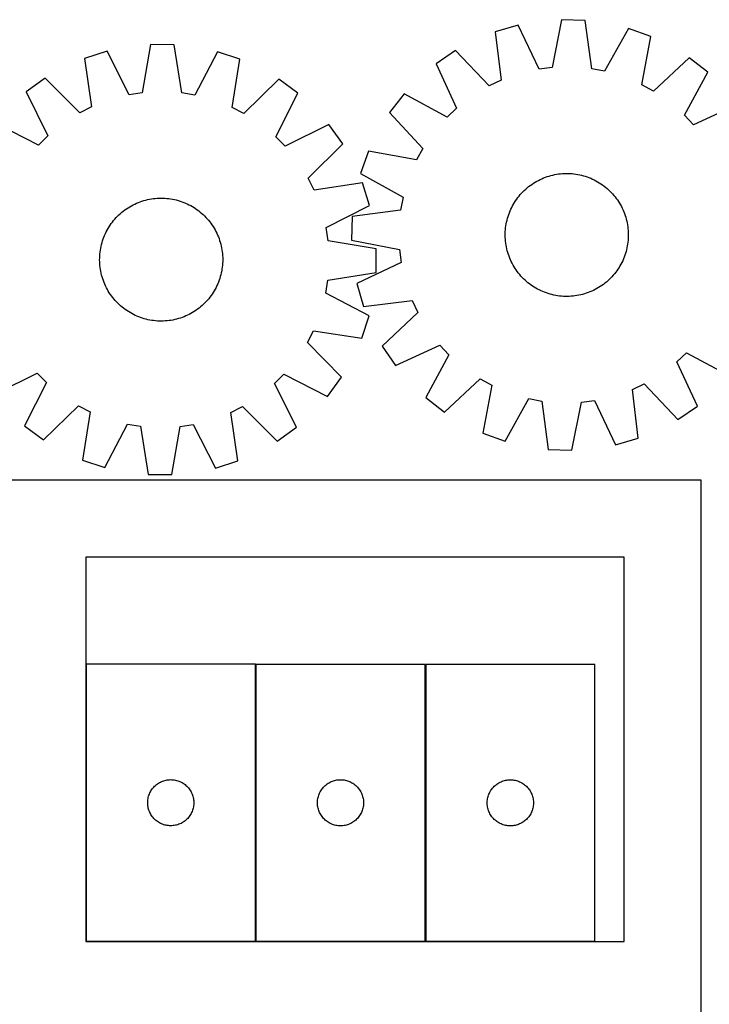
# Model space of a CAD drawing. Header units: millimetres. Extents: x 7 to 1493, y 7 to 2993.
# Tile 13 of 14: x 587 to 1035, y 2352 to 2992. Entities that reach past the tile are written whole.
import ezdxf

# ---------------------------------------------------------------- set-up
doc = ezdxf.new("R2010")
doc.units = ezdxf.units.MM
doc.layers.add('CUT', color=7, linetype='CONTINUOUS', true_color=0x000000)

msp = doc.modelspace()

# ---------------------------------------------------------------- linework, layer by layer
at = {"layer": 'CUT'}
for p, q in [((938.944504, 2992.29185), (932.833573, 2961.12085)), ((954.323165, 2991.815062), (938.944504, 2992.29185)), ((958.491413, 2960.325374), (954.323165, 2991.815062)), ((910.632208, 2988.703019), (895.858897, 2984.404203)), ((895.858897, 2984.404203), (899.679425, 2952.870439)), ((924.327296, 2960.042605), (910.632208, 2988.703019)), ((982.358769, 2986.479263), (966.914559, 2958.722262)), ((996.837409, 2981.273543), (982.358769, 2986.479263)), ((991.070799, 2950.037011), (996.837409, 2981.273543)), ((643.453945, 2971.792286), (628.797654, 2967.110013)), ((657.891129, 2943.498427), (643.453945, 2971.792286)), ((671.663123, 2976.117575), (666.366425, 2944.797937)), ((687.048986, 2976.041639), (671.663123, 2976.117575)), ((692.03628, 2944.671245), (687.048986, 2976.041639)), ((715.214096, 2971.438119), (700.498337, 2943.288142)), ((729.823455, 2966.611406), (715.214096, 2971.438119)), ((870.041313, 2972.242041), (857.319466, 2963.58842)), ((891.92267, 2949.216382), (870.041313, 2972.242041)), ((628.797654, 2967.110013), (633.438496, 2935.686497)), ((724.872669, 2935.235229), (729.823455, 2966.611406)), ((1021.852, 2967.535419), (998.586299, 2945.909465)), ((1034.01335, 2958.110339), (1021.852, 2967.535419)), ((857.319466, 2963.58842), (870.697473, 2934.778636)), ((932.833573, 2961.12085), (924.327296, 2960.042605)), ((966.914559, 2958.722262), (958.491413, 2960.325374)), ((1018.876358, 2930.184612), (1034.01335, 2958.110339)), ((603.30572, 2954.279303), (590.813661, 2945.297153)), ((625.779581, 2931.831579), (603.30572, 2954.279303)), ((755.1875, 2953.5297), (732.493161, 2931.304901)), ((767.590291, 2944.424683), (755.1875, 2953.5297)), ((899.679425, 2952.870439), (891.92267, 2949.216382)), ((590.813661, 2945.297153), (604.937765, 2916.845713)), ((998.586299, 2945.909465), (991.070799, 2950.037011)), ((666.366425, 2944.797937), (657.891129, 2943.498427)), ((700.498337, 2943.288142), (692.03628, 2944.671245)), ((753.186042, 2916.114043), (767.590291, 2944.424683)), ((836.523799, 2944.043444), (827.098719, 2931.882095)), ((864.449527, 2928.906453), (836.523799, 2944.043444)), ((633.438496, 2935.686497), (625.779581, 2931.831579)), ((732.493161, 2931.304901), (724.872669, 2935.235229)), ((870.697473, 2934.778636), (864.449527, 2928.906453)), ((1053.558326, 2937.314673), (1024.748541, 2923.936665)), ((827.098719, 2931.882095), (848.724673, 2908.616394)), ((1024.748541, 2923.936665), (1018.876358, 2930.184612)), ((598.844939, 2910.812733), (570.534298, 2925.216982)), ((787.670462, 2924.14532), (759.219022, 2910.021217)), ((796.652612, 2911.653262), (787.670462, 2924.14532)), ((604.937765, 2916.845713), (598.844939, 2910.812733)), ((759.219022, 2910.021217), (753.186042, 2916.114043)), ((774.204888, 2889.1794), (796.652612, 2911.653262)), ((813.360595, 2906.867504), (808.154875, 2892.388864)), ((844.597128, 2901.100894), (813.360595, 2906.867504)), ((848.724673, 2908.616394), (844.597128, 2901.100894)), ((778.059806, 2881.520485), (774.204888, 2889.1794)), ((808.154875, 2892.388864), (835.911877, 2876.944654)), ((922.742424, 2887.223694), (923.848047, 2887.820859)), ((923.848047, 2887.820859), (924.971881, 2888.383)), ((924.971881, 2888.383), (926.112818, 2888.909564)), ((926.112818, 2888.909564), (927.269732, 2889.400031)), ((927.269732, 2889.400031), (928.441481, 2889.853916)), ((928.441481, 2889.853916), (929.626908, 2890.270771)), ((929.626908, 2890.270771), (930.824845, 2890.650185)), ((930.824845, 2890.650185), (932.034107, 2890.991785)), ((932.034107, 2890.991785), (933.253504, 2891.295231)), ((933.253504, 2891.295231), (934.481829, 2891.560226)), ((934.481829, 2891.560226), (935.717873, 2891.786508)), ((935.717873, 2891.786508), (936.960414, 2891.973852)), ((936.960414, 2891.973852), (938.208227, 2892.122076)), ((938.208227, 2892.122076), (939.46008, 2892.231031)), ((939.46008, 2892.231031), (940.714737, 2892.300611)), ((940.714737, 2892.300611), (941.970961, 2892.330747)), ((941.970961, 2892.330747), (943.227512, 2892.321408)), ((943.227512, 2892.321408), (944.483149, 2892.272606)), ((944.483149, 2892.272606), (945.736634, 2892.184387)), ((945.736634, 2892.184387), (946.98673, 2892.056838)), ((946.98673, 2892.056838), (948.232202, 2891.890086)), ((948.232202, 2891.890086), (949.471821, 2891.684295)), ((949.471821, 2891.684295), (950.704365, 2891.439669)), ((950.704365, 2891.439669), (951.928617, 2891.156447)), ((951.928617, 2891.156447), (953.143369, 2890.834911)), ((953.143369, 2890.834911), (954.347421, 2890.475377)), ((954.347421, 2890.475377), (955.539586, 2890.078201)), ((955.539586, 2890.078201), (956.718687, 2889.643774)), ((956.718687, 2889.643774), (957.883561, 2889.172524)), ((957.883561, 2889.172524), (959.033058, 2888.664918)), ((959.033058, 2888.664918), (960.166043, 2888.121455)), ((960.166043, 2888.121455), (961.281398, 2887.542673)), ((961.281398, 2887.542673), (962.378023, 2886.929142)), ((809.483322, 2886.161327), (778.059806, 2881.520485)), ((814.165595, 2871.505037), (809.483322, 2886.161327)), ((913.784624, 2880.381324), (914.679743, 2881.263237)), ((914.679743, 2881.263237), (915.602121, 2882.116597)), ((915.602121, 2882.116597), (916.550849, 2882.940565)), ((916.550849, 2882.940565), (917.52499, 2883.734325)), ((917.52499, 2883.734325), (918.523583, 2884.497096)), ((918.523583, 2884.497096), (919.545643, 2885.228123)), ((919.545643, 2885.228123), (920.590161, 2885.926686)), ((920.590161, 2885.926686), (921.656105, 2886.592095)), ((921.656105, 2886.592095), (922.742424, 2887.223694)), ((962.378023, 2886.929142), (963.454836, 2886.281468)), ((963.454836, 2886.281468), (964.510773, 2885.60029)), ((964.510773, 2885.60029), (965.544793, 2884.88628)), ((965.544793, 2884.88628), (966.555875, 2884.140144)), ((966.555875, 2884.140144), (967.543022, 2883.362616)), ((967.543022, 2883.362616), (968.505258, 2882.554466)), ((968.505258, 2882.554466), (969.441635, 2881.716489)), ((969.441635, 2881.716489), (970.351229, 2880.849514)), ((666.194489, 2874.298859), (667.394441, 2874.67185)), ((667.394441, 2874.67185), (668.605517, 2875.006965)), ((668.605517, 2875.006965), (669.826521, 2875.303874)), ((669.826521, 2875.303874), (671.056249, 2875.562283)), ((671.056249, 2875.562283), (672.293487, 2875.781939)), ((672.293487, 2875.781939), (673.537015, 2875.962623)), ((673.537015, 2875.962623), (674.785604, 2876.104159)), ((674.785604, 2876.104159), (676.038022, 2876.206405)), ((676.038022, 2876.206405), (677.293035, 2876.269261)), ((677.293035, 2876.269261), (678.549402, 2876.292666)), ((678.549402, 2876.292666), (679.805885, 2876.276595)), ((679.805885, 2876.276595), (681.061243, 2876.221066)), ((681.061243, 2876.221066), (682.314237, 2876.126132)), ((682.314237, 2876.126132), (683.563631, 2875.991887)), ((683.563631, 2875.991887), (684.808191, 2875.818464)), ((684.808191, 2875.818464), (686.046691, 2875.606034)), ((686.046691, 2875.606034), (687.277906, 2875.354807)), ((687.277906, 2875.354807), (688.500623, 2875.065031)), ((688.500623, 2875.065031), (689.713634, 2874.73699)), ((689.713634, 2874.73699), (690.915743, 2874.371011)), ((835.911877, 2876.944654), (834.308764, 2868.521507)), ((909.033848, 2874.540868), (909.747858, 2875.574888)), ((909.747858, 2875.574888), (910.493995, 2876.58597)), ((910.493995, 2876.58597), (911.271522, 2877.573116)), ((911.271522, 2877.573116), (912.079672, 2878.535353)), ((912.079672, 2878.535353), (912.917649, 2879.47173)), ((912.917649, 2879.47173), (913.784624, 2880.381324)), ((970.351229, 2880.849514), (971.233142, 2879.954396)), ((971.233142, 2879.954396), (972.086503, 2879.032017)), ((972.086503, 2879.032017), (972.91047, 2878.083289)), ((972.91047, 2878.083289), (973.70423, 2877.109148)), ((973.70423, 2877.109148), (974.467001, 2876.110555)), ((974.467001, 2876.110555), (975.198028, 2875.088495)), ((975.198028, 2875.088495), (975.896591, 2874.043978)), ((654.057722, 2867.827349), (655.060388, 2868.584758)), ((655.060388, 2868.584758), (656.08635, 2869.310299)), ((656.08635, 2869.310299), (657.134595, 2870.003255)), ((657.134595, 2870.003255), (658.20409, 2870.662944)), ((658.20409, 2870.662944), (659.293778, 2871.288713)), ((659.293778, 2871.288713), (660.402584, 2871.879945)), ((660.402584, 2871.879945), (661.529414, 2872.436057)), ((661.529414, 2872.436057), (662.673156, 2872.956501)), ((662.673156, 2872.956501), (663.832681, 2873.440761)), ((663.832681, 2873.440761), (665.006845, 2873.888361)), ((665.006845, 2873.888361), (666.194489, 2874.298859)), ((690.915743, 2874.371011), (692.105763, 2873.967452)), ((692.105763, 2873.967452), (693.28252, 2873.526713)), ((693.28252, 2873.526713), (694.444852, 2873.049229)), ((694.444852, 2873.049229), (695.591612, 2872.535471)), ((695.591612, 2872.535471), (696.721669, 2871.985946)), ((696.721669, 2871.985946), (697.833907, 2871.401196)), ((697.833907, 2871.401196), (698.927229, 2870.781798)), ((698.927229, 2870.781798), (700.000556, 2870.128364)), ((700.000556, 2870.128364), (701.052829, 2869.441538)), ((701.052829, 2869.441538), (702.083008, 2868.721998)), ((702.083008, 2868.721998), (703.090078, 2867.970455)), ((785.871736, 2857.067852), (814.165595, 2871.505037)), ((834.308764, 2868.521507), (802.819076, 2864.35326)), ((905.461614, 2867.913656), (905.969221, 2869.063152)), ((905.969221, 2869.063152), (906.512683, 2870.196138)), ((906.512683, 2870.196138), (907.091466, 2871.311493)), ((907.091466, 2871.311493), (907.704996, 2872.408118)), ((907.704996, 2872.408118), (908.35267, 2873.484931)), ((908.35267, 2873.484931), (909.033848, 2874.540868)), ((975.896591, 2874.043978), (976.562, 2872.978033)), ((976.562, 2872.978033), (977.193599, 2871.891714)), ((977.193599, 2871.891714), (977.790764, 2870.786091)), ((977.790764, 2870.786091), (978.352906, 2869.662257)), ((978.352906, 2869.662257), (978.879469, 2868.52132)), ((978.879469, 2868.52132), (979.369936, 2867.364406)), ((647.771332, 2861.699735), (648.584627, 2862.657628)), ((648.584627, 2862.657628), (649.427608, 2863.589502)), ((649.427608, 2863.589502), (650.299445, 2864.494437)), ((650.299445, 2864.494437), (651.199276, 2865.371541)), ((651.199276, 2865.371541), (652.126213, 2866.219948)), ((652.126213, 2866.219948), (653.079342, 2867.03882)), ((653.079342, 2867.03882), (654.057722, 2867.827349)), ((703.090078, 2867.970455), (704.073044, 2867.18765)), ((704.073044, 2867.18765), (705.030937, 2866.374355)), ((705.030937, 2866.374355), (705.962811, 2865.531373)), ((705.962811, 2865.531373), (706.867746, 2864.659537)), ((706.867746, 2864.659537), (707.74485, 2863.759706)), ((707.74485, 2863.759706), (708.593257, 2862.832769)), ((708.593257, 2862.832769), (709.412129, 2861.879639)), ((709.412129, 2861.879639), (710.200658, 2860.901259)), ((802.819076, 2864.35326), (802.342288, 2848.974599)), ((903.19447, 2860.73446), (903.477691, 2861.958712)), ((903.477691, 2861.958712), (903.799227, 2863.173463)), ((903.799227, 2863.173463), (904.158761, 2864.377516)), ((904.158761, 2864.377516), (904.555937, 2865.569681)), ((904.555937, 2865.569681), (904.990365, 2866.748782)), ((904.990365, 2866.748782), (905.461614, 2867.913656)), ((979.369936, 2867.364406), (979.823821, 2866.192658)), ((979.823821, 2866.192658), (980.240676, 2865.00723)), ((980.240676, 2865.00723), (980.620091, 2863.809294)), ((980.620091, 2863.809294), (980.96169, 2862.600031)), ((980.96169, 2862.600031), (981.265137, 2861.380635)), ((642.973036, 2854.34836), (643.557786, 2855.460598)), ((643.557786, 2855.460598), (644.177184, 2856.55392)), ((644.177184, 2856.55392), (644.830618, 2857.627247)), ((644.830618, 2857.627247), (645.517444, 2858.67952)), ((645.517444, 2858.67952), (646.236983, 2859.709699)), ((646.236983, 2859.709699), (646.988527, 2860.716769)), ((646.988527, 2860.716769), (647.771332, 2861.699735)), ((710.200658, 2860.901259), (710.958067, 2859.898593)), ((710.958067, 2859.898593), (711.683608, 2858.872632)), ((711.683608, 2858.872632), (712.376564, 2857.824386)), ((712.376564, 2857.824386), (713.036253, 2856.754892)), ((713.036253, 2856.754892), (713.662022, 2855.665204)), ((713.662022, 2855.665204), (714.253254, 2854.556398)), ((787.171246, 2848.592556), (785.871736, 2857.067852)), ((902.361532, 2854.513244), (902.449752, 2855.766729)), ((902.449752, 2855.766729), (902.5773, 2857.016824)), ((902.5773, 2857.016824), (902.744052, 2858.262296)), ((902.744052, 2858.262296), (902.949843, 2859.501916)), ((902.949843, 2859.501916), (903.19447, 2860.73446)), ((981.265137, 2861.380635), (981.530131, 2860.152309)), ((981.530131, 2860.152309), (981.756413, 2858.916265)), ((981.756413, 2858.916265), (981.943758, 2857.673724)), ((981.943758, 2857.673724), (982.091981, 2856.425911)), ((982.091981, 2856.425911), (982.200936, 2855.174058)), ((640.587971, 2848.542434), (640.991529, 2849.732454)), ((640.991529, 2849.732454), (641.432268, 2850.909211)), ((641.432268, 2850.909211), (641.909752, 2852.071543)), ((641.909752, 2852.071543), (642.423511, 2853.218303)), ((642.423511, 2853.218303), (642.973036, 2854.34836)), ((714.253254, 2854.556398), (714.809366, 2853.429568)), ((714.809366, 2853.429568), (715.32981, 2852.285826)), ((715.32981, 2852.285826), (715.81407, 2851.126301)), ((715.81407, 2851.126301), (716.26167, 2849.952137)), ((716.26167, 2849.952137), (716.672168, 2848.764493)), ((802.342288, 2848.974599), (833.513288, 2842.863668)), ((902.303392, 2852.001056), (902.31273, 2853.257607)), ((902.333528, 2850.744832), (902.303392, 2852.001056)), ((902.31273, 2853.257607), (902.361532, 2854.513244)), ((902.403107, 2849.490175), (902.333528, 2850.744832)), ((902.512063, 2848.238322), (902.403107, 2849.490175)), ((982.242511, 2850.150989), (982.154292, 2848.897504)), ((982.200936, 2855.174058), (982.270516, 2853.919401)), ((982.291314, 2851.406626), (982.242511, 2850.150989)), ((982.270516, 2853.919401), (982.300652, 2852.663177)), ((982.300652, 2852.663177), (982.291314, 2851.406626)), ((639.140517, 2842.434882), (639.352947, 2843.673382)), ((639.352947, 2843.673382), (639.604174, 2844.904597)), ((639.604174, 2844.904597), (639.893951, 2846.127314)), ((639.893951, 2846.127314), (640.221991, 2847.340325)), ((640.221991, 2847.340325), (640.587971, 2848.542434)), ((716.672168, 2848.764493), (717.045159, 2847.564541)), ((717.045159, 2847.564541), (717.380274, 2846.353465)), ((717.380274, 2846.353465), (717.677183, 2845.13246)), ((717.677183, 2845.13246), (717.935592, 2843.902732)), ((717.935592, 2843.902732), (718.155248, 2842.665494)), ((718.155248, 2842.665494), (718.335933, 2841.421967)), ((818.490884, 2843.295859), (787.171246, 2848.592556)), ((818.414948, 2827.909996), (818.490884, 2843.295859)), ((833.513288, 2842.863668), (834.591534, 2834.35739)), ((902.660286, 2846.990509), (902.512063, 2848.238322)), ((902.847631, 2845.747968), (902.660286, 2846.990509)), ((903.073912, 2844.511924), (902.847631, 2845.747968)), ((903.338907, 2843.283598), (903.073912, 2844.511924)), ((903.642354, 2842.064202), (903.338907, 2843.283598)), ((981.126353, 2842.705521), (980.804816, 2841.49077)), ((981.409574, 2843.929773), (981.126353, 2842.705521)), ((981.654201, 2845.162317), (981.409574, 2843.929773)), ((981.859991, 2846.401937), (981.654201, 2845.162317)), ((982.026743, 2847.647409), (981.859991, 2846.401937)), ((982.154292, 2848.897504), (982.026743, 2847.647409)), ((638.666316, 2836.176093), (638.682386, 2837.432576)), ((638.68972, 2834.919726), (638.666316, 2836.176093)), ((638.682386, 2837.432576), (638.737916, 2838.687933)), ((638.737916, 2838.687933), (638.83285, 2839.940928)), ((638.83285, 2839.940928), (638.967094, 2841.190322)), ((638.967094, 2841.190322), (639.140517, 2842.434882)), ((718.335933, 2841.421967), (718.477468, 2840.173378)), ((718.477468, 2840.173378), (718.579714, 2838.920959)), ((718.579714, 2838.920959), (718.64257, 2837.665947)), ((718.64257, 2837.665947), (718.665975, 2836.409579)), ((718.665975, 2836.409579), (718.649904, 2835.153097)), ((903.983953, 2840.854939), (903.642354, 2842.064202)), ((904.363367, 2839.657003), (903.983953, 2840.854939)), ((904.780223, 2838.471575), (904.363367, 2839.657003)), ((905.234108, 2837.299827), (904.780223, 2838.471575)), ((905.724574, 2836.142913), (905.234108, 2837.299827)), ((906.251138, 2835.001976), (905.724574, 2836.142913)), ((979.142429, 2836.750577), (978.634823, 2835.601081)), ((979.613679, 2837.915451), (979.142429, 2836.750577)), ((980.048106, 2839.094552), (979.613679, 2837.915451)), ((980.445283, 2840.286717), (980.048106, 2839.094552)), ((980.804816, 2841.49077), (980.445283, 2840.286717)), ((638.752577, 2833.664713), (638.68972, 2834.919726)), ((638.854823, 2832.412295), (638.752577, 2833.664713)), ((638.996358, 2831.163706), (638.854823, 2832.412295)), ((639.177043, 2829.920178), (638.996358, 2831.163706)), ((639.396698, 2828.68294), (639.177043, 2829.920178)), ((718.191773, 2830.15079), (717.979343, 2828.912291)), ((718.365196, 2831.395351), (718.191773, 2830.15079)), ((718.499441, 2832.644745), (718.365196, 2831.395351)), ((718.594375, 2833.897739), (718.499441, 2832.644745)), ((718.649904, 2835.153097), (718.594375, 2833.897739)), ((834.591534, 2834.35739), (805.93112, 2820.662303)), ((906.81328, 2833.878142), (906.251138, 2835.001976)), ((907.410445, 2832.772519), (906.81328, 2833.878142)), ((908.042043, 2831.6862), (907.410445, 2832.772519)), ((908.707452, 2830.620255), (908.042043, 2831.6862)), ((909.406015, 2829.575738), (908.707452, 2830.620255)), ((975.570195, 2830.123365), (974.856186, 2829.089345)), ((976.251373, 2831.179302), (975.570195, 2830.123365)), ((976.899047, 2832.256115), (976.251373, 2831.179302)), ((977.512578, 2833.35274), (976.899047, 2832.256115)), ((978.09136, 2834.468095), (977.512578, 2833.35274)), ((978.634823, 2835.601081), (978.09136, 2834.468095)), ((639.655108, 2827.453212), (639.396698, 2828.68294)), ((639.952017, 2826.232208), (639.655108, 2827.453212)), ((640.287132, 2825.021132), (639.952017, 2826.232208)), ((640.660122, 2823.82118), (640.287132, 2825.021132)), ((641.07062, 2822.633536), (640.660122, 2823.82118)), ((716.74432, 2824.043239), (716.340761, 2822.853219)), ((717.110299, 2825.245347), (716.74432, 2824.043239)), ((717.43834, 2826.458359), (717.110299, 2825.245347)), ((717.728116, 2827.681075), (717.43834, 2826.458359)), ((717.979343, 2828.912291), (717.728116, 2827.681075)), ((787.044554, 2822.922701), (818.414948, 2827.909996)), ((910.137043, 2828.553678), (909.406015, 2829.575738)), ((910.899813, 2827.555085), (910.137043, 2828.553678)), ((911.693573, 2826.580944), (910.899813, 2827.555085)), ((912.517541, 2825.632216), (911.693573, 2826.580944)), ((913.370902, 2824.709838), (912.517541, 2825.632216)), ((914.252814, 2823.814719), (913.370902, 2824.709838)), ((915.162408, 2822.947744), (914.252814, 2823.814719)), ((969.924301, 2823.400997), (969.001922, 2822.547636)), ((970.819419, 2824.282909), (969.924301, 2823.400997)), ((971.686395, 2825.192503), (970.819419, 2824.282909)), ((972.524371, 2826.12888), (971.686395, 2825.192503)), ((973.332522, 2827.091117), (972.524371, 2826.12888)), ((974.110049, 2828.078263), (973.332522, 2827.091117)), ((974.856186, 2829.089345), (974.110049, 2828.078263)), ((641.51822, 2821.459372), (641.07062, 2822.633536)), ((642.002481, 2820.299847), (641.51822, 2821.459372)), ((642.522924, 2819.156105), (642.002481, 2820.299847)), ((643.079036, 2818.029275), (642.522924, 2819.156105)), ((643.670269, 2816.920468), (643.079036, 2818.029275)), ((713.774505, 2817.125074), (713.155107, 2816.031752)), ((714.359255, 2818.237313), (713.774505, 2817.125074)), ((714.90878, 2819.36737), (714.359255, 2818.237313)), ((715.422538, 2820.51413), (714.90878, 2819.36737)), ((715.900022, 2821.676462), (715.422538, 2820.51413)), ((716.340761, 2822.853219), (715.900022, 2821.676462)), ((785.661451, 2814.460645), (787.044554, 2822.922701)), ((805.93112, 2820.662303), (810.229935, 2805.888991)), ((916.098785, 2822.109767), (915.162408, 2822.947744)), ((917.061022, 2821.301617), (916.098785, 2822.109767)), ((918.048168, 2820.524089), (917.061022, 2821.301617)), ((919.05925, 2819.777953), (918.048168, 2820.524089)), ((920.09327, 2819.063943), (919.05925, 2819.777953)), ((921.149208, 2818.382765), (920.09327, 2819.063943)), ((922.22602, 2817.735091), (921.149208, 2818.382765)), ((923.322645, 2817.12156), (922.22602, 2817.735091)), ((924.438001, 2816.542778), (923.322645, 2817.12156)), ((961.861619, 2817.440539), (960.755997, 2816.843375)), ((962.947939, 2818.072138), (961.861619, 2817.440539)), ((964.013883, 2818.737547), (962.947939, 2818.072138)), ((965.0584, 2819.43611), (964.013883, 2818.737547)), ((966.08046, 2820.167138), (965.0584, 2819.43611)), ((967.079053, 2820.929908), (966.08046, 2820.167138)), ((968.053194, 2821.723668), (967.079053, 2820.929908)), ((969.001922, 2822.547636), (968.053194, 2821.723668)), ((644.296038, 2815.830781), (643.670269, 2816.920468)), ((644.955726, 2814.761286), (644.296038, 2815.830781)), ((645.648683, 2813.713041), (644.955726, 2814.761286)), ((646.374223, 2812.687079), (645.648683, 2813.713041)), ((647.131632, 2811.684413), (646.374223, 2812.687079)), ((647.920162, 2810.706033), (647.131632, 2811.684413)), ((648.739034, 2809.752904), (647.920162, 2810.706033)), ((709.560959, 2810.885937), (708.747664, 2809.928045)), ((710.343764, 2811.868904), (709.560959, 2810.885937)), ((711.095307, 2812.875974), (710.343764, 2811.868904)), ((711.814847, 2813.906153), (711.095307, 2812.875974)), ((712.501673, 2814.958425), (711.814847, 2813.906153)), ((713.155107, 2816.031752), (712.501673, 2814.958425)), ((813.811428, 2799.744886), (785.661451, 2814.460645)), ((925.570986, 2815.999315), (924.438001, 2816.542778)), ((926.720482, 2815.491709), (925.570986, 2815.999315)), ((927.885356, 2815.020459), (926.720482, 2815.491709)), ((929.064457, 2814.586032), (927.885356, 2815.020459)), ((930.256622, 2814.188856), (929.064457, 2814.586032)), ((931.460675, 2813.829322), (930.256622, 2814.188856)), ((932.675426, 2813.507786), (931.460675, 2813.829322)), ((933.899678, 2813.224565), (932.675426, 2813.507786)), ((935.132222, 2812.979938), (933.899678, 2813.224565)), ((936.371842, 2812.774147), (935.132222, 2812.979938)), ((937.617314, 2812.607395), (936.371842, 2812.774147)), ((938.867409, 2812.479846), (937.617314, 2812.607395)), ((940.120894, 2812.391627), (938.867409, 2812.479846)), ((941.376531, 2812.342825), (940.120894, 2812.391627)), ((942.633082, 2812.333487), (941.376531, 2812.342825)), ((943.889306, 2812.363622), (942.633082, 2812.333487)), ((945.143964, 2812.433202), (943.889306, 2812.363622)), ((946.395816, 2812.542157), (945.143964, 2812.433202)), ((947.643629, 2812.690381), (946.395816, 2812.542157)), ((948.88617, 2812.877725), (947.643629, 2812.690381)), ((950.122214, 2813.104007), (948.88617, 2812.877725)), ((951.35054, 2813.369002), (950.122214, 2813.104007)), ((952.569936, 2813.672448), (951.35054, 2813.369002)), ((953.779199, 2814.014048), (952.569936, 2813.672448)), ((954.977135, 2814.393462), (953.779199, 2814.014048)), ((956.162563, 2814.810318), (954.977135, 2814.393462)), ((957.334312, 2815.264202), (956.162563, 2814.810318)), ((958.491225, 2815.754669), (957.334312, 2815.264202)), ((959.632162, 2816.281233), (958.491225, 2815.754669)), ((960.755997, 2816.843375), (959.632162, 2816.281233)), ((649.587441, 2808.825966), (648.739034, 2809.752904)), ((650.464544, 2807.926136), (649.587441, 2808.825966)), ((651.36948, 2807.054299), (650.464544, 2807.926136)), ((652.301354, 2806.211318), (651.36948, 2807.054299)), ((653.259247, 2805.398023), (652.301354, 2806.211318)), ((654.242213, 2804.615218), (653.259247, 2805.398023)), ((655.249283, 2803.863674), (654.242213, 2804.615218)), ((703.274568, 2804.758323), (702.271903, 2804.000914)), ((704.252949, 2805.546853), (703.274568, 2804.758323)), ((705.206078, 2806.365725), (704.252949, 2805.546853)), ((706.133015, 2807.214132), (705.206078, 2806.365725)), ((707.032846, 2808.091235), (706.133015, 2807.214132)), ((707.904682, 2808.996171), (707.032846, 2808.091235)), ((708.747664, 2809.928045), (707.904682, 2808.996171)), ((810.229935, 2805.888991), (841.7637, 2809.70952)), ((841.7637, 2809.70952), (845.417756, 2801.952765)), ((656.279462, 2803.144135), (655.249283, 2803.863674)), ((657.331734, 2802.457309), (656.279462, 2803.144135)), ((658.405061, 2801.803875), (657.331734, 2802.457309)), ((659.498383, 2801.184477), (658.405061, 2801.803875)), ((660.610622, 2800.599727), (659.498383, 2801.184477)), ((661.740679, 2800.050201), (660.610622, 2800.599727)), ((662.887439, 2799.536443), (661.740679, 2800.050201)), ((664.049771, 2799.058959), (662.887439, 2799.536443)), ((665.226528, 2798.61822), (664.049771, 2799.058959)), ((666.416548, 2798.214662), (665.226528, 2798.61822)), ((667.618656, 2797.848682), (666.416548, 2798.214662)), ((668.831668, 2797.520642), (667.618656, 2797.848682)), ((689.93785, 2797.913823), (688.726774, 2797.578708)), ((691.137802, 2798.286813), (689.93785, 2797.913823)), ((692.325446, 2798.697311), (691.137802, 2798.286813)), ((693.49961, 2799.144911), (692.325446, 2798.697311)), ((694.659135, 2799.629172), (693.49961, 2799.144911)), ((695.802877, 2800.149615), (694.659135, 2799.629172)), ((696.929707, 2800.705727), (695.802877, 2800.149615)), ((698.038513, 2801.29696), (696.929707, 2800.705727)), ((699.128201, 2801.922729), (698.038513, 2801.29696)), ((700.197695, 2802.582417), (699.128201, 2801.922729)), ((701.245941, 2803.275374), (700.197695, 2802.582417)), ((702.271903, 2804.000914), (701.245941, 2803.275374)), ((808.984715, 2785.135526), (813.811428, 2799.744886)), ((845.417756, 2801.952765), (822.392097, 2780.071408)), ((670.054384, 2797.230865), (668.831668, 2797.520642)), ((671.2856, 2796.979638), (670.054384, 2797.230865)), ((672.524099, 2796.767208), (671.2856, 2796.979638)), ((673.76866, 2796.593785), (672.524099, 2796.767208)), ((675.018054, 2796.459541), (673.76866, 2796.593785)), ((676.271048, 2796.364607), (675.018054, 2796.459541)), ((677.526406, 2796.309077), (676.271048, 2796.364607)), ((678.782889, 2796.293007), (677.526406, 2796.309077)), ((680.039256, 2796.316411), (678.782889, 2796.293007)), ((681.294268, 2796.379268), (680.039256, 2796.316411)), ((682.546687, 2796.481514), (681.294268, 2796.379268)), ((683.795276, 2796.623049), (682.546687, 2796.481514)), ((685.038803, 2796.803734), (683.795276, 2796.623049)), ((686.276041, 2797.023389), (685.038803, 2796.803734)), ((687.505769, 2797.281799), (686.276041, 2797.023389)), ((688.726774, 2797.578708), (687.505769, 2797.281799)), ((773.67821, 2782.465821), (777.608538, 2790.086312)), ((777.608538, 2790.086312), (808.984715, 2785.135526)), ((795.903009, 2759.771481), (773.67821, 2782.465821)), ((822.392097, 2780.071408), (831.045718, 2767.34956)), ((831.045718, 2767.34956), (859.855502, 2780.727568)), ((859.855502, 2780.727568), (865.727685, 2774.479621)), ((865.727685, 2774.479621), (850.590694, 2746.553894)), ((1013.906571, 2769.885597), (1020.154517, 2775.75778)), ((1020.154517, 2775.75778), (1048.080244, 2760.620789)), ((1027.284578, 2741.075813), (1013.906571, 2769.885597)), ((569.661829, 2748.440352), (598.113269, 2762.564456)), ((598.113269, 2762.564456), (604.146249, 2756.47163)), ((752.394526, 2755.73996), (758.487352, 2761.77294)), ((758.487352, 2761.77294), (786.797992, 2747.36869)), ((786.797992, 2747.36869), (795.903009, 2759.771481)), ((604.146249, 2756.47163), (589.742, 2728.160989)), ((766.518629, 2727.28852), (752.394526, 2755.73996)), ((862.752043, 2737.128814), (886.017744, 2758.754768)), ((886.017744, 2758.754768), (893.533244, 2754.627222)), ((893.533244, 2754.627222), (887.766634, 2723.39069)), ((984.924619, 2751.793794), (992.681373, 2755.447851)), ((992.681373, 2755.447851), (1014.562731, 2732.422192)), ((850.590694, 2746.553894), (862.752043, 2737.128814)), ((988.745147, 2720.26003), (984.924619, 2751.793794)), ((602.14479, 2719.055973), (624.83913, 2741.280772)), ((624.83913, 2741.280772), (632.459621, 2737.350443)), ((723.893794, 2736.899176), (731.552709, 2740.754094)), ((731.552709, 2740.754094), (754.026571, 2718.30637)), ((902.245274, 2718.18497), (917.689484, 2745.941971)), ((917.689484, 2745.941971), (926.112631, 2744.338859)), ((926.112631, 2744.338859), (930.280878, 2712.849171)), ((945.659539, 2712.372383), (951.77047, 2743.543383)), ((951.77047, 2743.543383), (960.276748, 2744.621629)), ((960.276748, 2744.621629), (973.971835, 2715.961215)), ((1014.562731, 2732.422192), (1027.284578, 2741.075813)), ((632.459621, 2737.350443), (627.508835, 2705.974266)), ((728.534636, 2705.47566), (723.893794, 2736.899176)), ((589.742, 2728.160989), (602.14479, 2719.055973)), ((642.118195, 2701.147554), (656.833954, 2729.297531)), ((656.833954, 2729.297531), (665.29601, 2727.914427)), ((665.29601, 2727.914427), (670.283305, 2696.544033)), ((685.669168, 2696.468097), (690.965865, 2727.787736)), ((690.965865, 2727.787736), (699.441162, 2729.087245)), ((699.441162, 2729.087245), (713.878346, 2700.793386)), ((754.026571, 2718.30637), (766.518629, 2727.28852)), ((887.766634, 2723.39069), (902.245274, 2718.18497)), ((973.971835, 2715.961215), (988.745147, 2720.26003)), ((930.280878, 2712.849171), (945.659539, 2712.372383)), ((627.508835, 2705.974266), (642.118195, 2701.147554)), ((713.878346, 2700.793386), (728.534636, 2705.47566)), ((670.283305, 2696.544033), (685.669168, 2696.468097)), ((1029.674576, 2692.817184), (579.674576, 2692.817184)), ((1029.674576, 2342.817184), (1029.674576, 2692.817184)), ((979.674576, 2642.817184), (629.674576, 2642.817184)), ((629.674576, 2642.817184), (629.674576, 2392.817184)), ((979.674576, 2392.817184), (979.674576, 2642.817184)), ((739.886807, 2573.158312), (629.886807, 2573.158312)), ((629.886807, 2573.158312), (629.886807, 2393.158312)), ((739.886807, 2393.158312), (739.886807, 2573.158312)), ((850.217243, 2573.111147), (740.217243, 2573.111147)), ((740.217243, 2573.111147), (740.217243, 2393.111147)), ((850.217243, 2393.111147), (850.217243, 2573.111147)), ((850.614394, 2573.071791), (850.614394, 2393.071791)), ((960.614394, 2573.071791), (850.614394, 2573.071791)), ((960.614394, 2393.071791), (960.614394, 2573.071791)), ((678.1804, 2496.575618), (678.879998, 2496.903065)), ((678.879998, 2496.903065), (679.595525, 2497.194064)), ((679.595525, 2497.194064), (680.325084, 2497.447842)), ((680.325084, 2497.447842), (681.06674, 2497.663728)), ((681.06674, 2497.663728), (681.818526, 2497.841147)), ((681.818526, 2497.841147), (682.578448, 2497.97963)), ((682.578448, 2497.97963), (683.344492, 2498.07881)), ((683.344492, 2498.07881), (684.114625, 2498.138423)), ((684.114625, 2498.138423), (684.886807, 2498.158312)), ((684.886807, 2498.158312), (685.658988, 2498.138423)), ((685.658988, 2498.138423), (686.429122, 2498.07881)), ((686.429122, 2498.07881), (687.195165, 2497.97963)), ((687.195165, 2497.97963), (687.955088, 2497.841147)), ((687.955088, 2497.841147), (688.706874, 2497.663728)), ((688.706874, 2497.663728), (689.448529, 2497.447842)), ((689.448529, 2497.447842), (690.178088, 2497.194064)), ((690.178088, 2497.194064), (690.893615, 2496.903065)), ((690.893615, 2496.903065), (691.593214, 2496.575618)), ((788.510837, 2496.528453), (789.210435, 2496.8559)), ((789.210435, 2496.8559), (789.925962, 2497.146899)), ((789.925962, 2497.146899), (790.655521, 2497.400677)), ((790.655521, 2497.400677), (791.397177, 2497.616563)), ((791.397177, 2497.616563), (792.148962, 2497.793982)), ((792.148962, 2497.793982), (792.908885, 2497.932465)), ((792.908885, 2497.932465), (793.674928, 2498.031645)), ((793.674928, 2498.031645), (794.445062, 2498.091258)), ((794.445062, 2498.091258), (795.217243, 2498.111147)), ((795.217243, 2498.111147), (795.989425, 2498.091258)), ((795.989425, 2498.091258), (796.759558, 2498.031645)), ((796.759558, 2498.031645), (797.525602, 2497.932465)), ((797.525602, 2497.932465), (798.285524, 2497.793982)), ((798.285524, 2497.793982), (799.03731, 2497.616563)), ((799.03731, 2497.616563), (799.778966, 2497.400677)), ((799.778966, 2497.400677), (800.508525, 2497.146899)), ((800.508525, 2497.146899), (801.224052, 2496.8559)), ((801.224052, 2496.8559), (801.92365, 2496.528453)), ((899.607586, 2496.816545), (900.323113, 2497.107544)), ((900.323113, 2497.107544), (901.052672, 2497.361322)), ((901.052672, 2497.361322), (901.794327, 2497.577207)), ((901.794327, 2497.577207), (902.546113, 2497.754627)), ((902.546113, 2497.754627), (903.306036, 2497.89311)), ((903.306036, 2497.89311), (904.072079, 2497.992289)), ((904.072079, 2497.992289), (904.842213, 2498.051903)), ((904.842213, 2498.051903), (905.614394, 2498.071791)), ((905.614394, 2498.071791), (906.386575, 2498.051903)), ((906.386575, 2498.051903), (907.156709, 2497.992289)), ((907.156709, 2497.992289), (907.922753, 2497.89311)), ((907.922753, 2497.89311), (908.682675, 2497.754627)), ((908.682675, 2497.754627), (909.434461, 2497.577207)), ((909.434461, 2497.577207), (910.176117, 2497.361322)), ((910.176117, 2497.361322), (910.905675, 2497.107544)), ((910.905675, 2497.107544), (911.621203, 2496.816545)), ((671.646625, 2490.207963), (672.027087, 2490.880204)), ((672.027087, 2490.880204), (672.441652, 2491.531967)), ((672.441652, 2491.531967), (672.889218, 2492.161526)), ((672.889218, 2492.161526), (673.3686, 2492.767209)), ((673.3686, 2492.767209), (673.878526, 2493.347412)), ((673.878526, 2493.347412), (674.417644, 2493.900594)), ((674.417644, 2493.900594), (674.984525, 2494.425291)), ((674.984525, 2494.425291), (675.577664, 2494.920109)), ((675.577664, 2494.920109), (676.19549, 2495.383737)), ((676.19549, 2495.383737), (676.836364, 2495.814945)), ((676.836364, 2495.814945), (677.498586, 2496.21259)), ((677.498586, 2496.21259), (678.1804, 2496.575618)), ((691.593214, 2496.575618), (692.275028, 2496.21259)), ((692.275028, 2496.21259), (692.93725, 2495.814945)), ((692.93725, 2495.814945), (693.578123, 2495.383737)), ((693.578123, 2495.383737), (694.195949, 2494.920109)), ((694.195949, 2494.920109), (694.789089, 2494.425291)), ((694.789089, 2494.425291), (695.355969, 2493.900594)), ((695.355969, 2493.900594), (695.895087, 2493.347412)), ((695.895087, 2493.347412), (696.405013, 2492.767209)), ((696.405013, 2492.767209), (696.884395, 2492.161526)), ((696.884395, 2492.161526), (697.331962, 2491.531967)), ((697.331962, 2491.531967), (697.746526, 2490.880204)), ((697.746526, 2490.880204), (698.126989, 2490.207963)), ((781.977061, 2490.160798), (782.357524, 2490.833039)), ((782.357524, 2490.833039), (782.772088, 2491.484803)), ((782.772088, 2491.484803), (783.219655, 2492.114361)), ((783.219655, 2492.114361), (783.699037, 2492.720044)), ((783.699037, 2492.720044), (784.208963, 2493.300247)), ((784.208963, 2493.300247), (784.748081, 2493.85343)), ((784.748081, 2493.85343), (785.314962, 2494.378126)), ((785.314962, 2494.378126), (785.908101, 2494.872944)), ((785.908101, 2494.872944), (786.525927, 2495.336572)), ((786.525927, 2495.336572), (787.166801, 2495.76778)), ((787.166801, 2495.76778), (787.829022, 2496.165425)), ((787.829022, 2496.165425), (788.510837, 2496.528453)), ((801.92365, 2496.528453), (802.605464, 2496.165425)), ((802.605464, 2496.165425), (803.267686, 2495.76778)), ((803.267686, 2495.76778), (803.90856, 2495.336572)), ((803.90856, 2495.336572), (804.526386, 2494.872944)), ((804.526386, 2494.872944), (805.119525, 2494.378126)), ((805.119525, 2494.378126), (805.686406, 2493.85343)), ((805.686406, 2493.85343), (806.225524, 2493.300247)), ((806.225524, 2493.300247), (806.73545, 2492.720044)), ((806.73545, 2492.720044), (807.214832, 2492.114361)), ((807.214832, 2492.114361), (807.662399, 2491.484803)), ((807.662399, 2491.484803), (808.076963, 2490.833039)), ((808.076963, 2490.833039), (808.457425, 2490.160798)), ((892.374212, 2490.121442), (892.754675, 2490.793683)), ((892.754675, 2490.793683), (893.169239, 2491.445447)), ((893.169239, 2491.445447), (893.616805, 2492.075005)), ((893.616805, 2492.075005), (894.096187, 2492.680689)), ((894.096187, 2492.680689), (894.606114, 2493.260891)), ((894.606114, 2493.260891), (895.145232, 2493.814074)), ((895.145232, 2493.814074), (895.712112, 2494.33877)), ((895.712112, 2494.33877), (896.305252, 2494.833588)), ((896.305252, 2494.833588), (896.923078, 2495.297216)), ((896.923078, 2495.297216), (897.563951, 2495.728425)), ((897.563951, 2495.728425), (898.226173, 2496.12607)), ((898.226173, 2496.12607), (898.907987, 2496.489097)), ((898.907987, 2496.489097), (899.607586, 2496.816545)), ((911.621203, 2496.816545), (912.320801, 2496.489097)), ((912.320801, 2496.489097), (913.002615, 2496.12607)), ((913.002615, 2496.12607), (913.664837, 2495.728425)), ((913.664837, 2495.728425), (914.305711, 2495.297216)), ((914.305711, 2495.297216), (914.923536, 2494.833588)), ((914.923536, 2494.833588), (915.516676, 2494.33877)), ((915.516676, 2494.33877), (916.083556, 2493.814074)), ((916.083556, 2493.814074), (916.622675, 2493.260891)), ((916.622675, 2493.260891), (917.132601, 2492.680689)), ((917.132601, 2492.680689), (917.611983, 2492.075005)), ((917.611983, 2492.075005), (918.059549, 2491.445447)), ((918.059549, 2491.445447), (918.474114, 2490.793683)), ((918.474114, 2490.793683), (918.854576, 2490.121442)), ((669.89178, 2483.54453), (669.931544, 2484.315944)), ((669.931544, 2484.315944), (670.010967, 2485.084287)), ((670.010967, 2485.084287), (670.129837, 2485.847523)), ((670.129837, 2485.847523), (670.287841, 2486.603628)), ((670.287841, 2486.603628), (670.484559, 2487.350596)), ((670.484559, 2487.350596), (670.719468, 2488.086447)), ((670.719468, 2488.086447), (670.991947, 2488.80923)), ((670.991947, 2488.80923), (671.301273, 2489.517028)), ((671.301273, 2489.517028), (671.646625, 2490.207963)), ((698.126989, 2490.207963), (698.472341, 2489.517028)), ((698.472341, 2489.517028), (698.781666, 2488.80923)), ((698.781666, 2488.80923), (699.054145, 2488.086447)), ((699.054145, 2488.086447), (699.289055, 2487.350596)), ((699.289055, 2487.350596), (699.485772, 2486.603628)), ((699.485772, 2486.603628), (699.643776, 2485.847523)), ((699.643776, 2485.847523), (699.762647, 2485.084287)), ((699.762647, 2485.084287), (699.84207, 2484.315944)), ((699.84207, 2484.315944), (699.881834, 2483.54453)), ((780.222216, 2483.497365), (780.261981, 2484.268779)), ((780.261981, 2484.268779), (780.341403, 2485.037122)), ((780.341403, 2485.037122), (780.460274, 2485.800358)), ((780.460274, 2485.800358), (780.618278, 2486.556463)), ((780.618278, 2486.556463), (780.814995, 2487.303431)), ((780.814995, 2487.303431), (781.049905, 2488.039282)), ((781.049905, 2488.039282), (781.322384, 2488.762065)), ((781.322384, 2488.762065), (781.631709, 2489.469863)), ((781.631709, 2489.469863), (781.977061, 2490.160798)), ((808.457425, 2490.160798), (808.802777, 2489.469863)), ((808.802777, 2489.469863), (809.112103, 2488.762065)), ((809.112103, 2488.762065), (809.384582, 2488.039282)), ((809.384582, 2488.039282), (809.619492, 2487.303431)), ((809.619492, 2487.303431), (809.816209, 2486.556463)), ((809.816209, 2486.556463), (809.974213, 2485.800358)), ((809.974213, 2485.800358), (810.093084, 2485.037122)), ((810.093084, 2485.037122), (810.172506, 2484.268779)), ((810.172506, 2484.268779), (810.21227, 2483.497365)), ((890.619367, 2483.45801), (890.659131, 2484.229423)), ((890.659131, 2484.229423), (890.738554, 2484.997767)), ((890.738554, 2484.997767), (890.857425, 2485.761003)), ((890.857425, 2485.761003), (891.015429, 2486.517107)), ((891.015429, 2486.517107), (891.212146, 2487.264076)), ((891.212146, 2487.264076), (891.447056, 2487.999927)), ((891.447056, 2487.999927), (891.719535, 2488.72271)), ((891.719535, 2488.72271), (892.02886, 2489.430507)), ((892.02886, 2489.430507), (892.374212, 2490.121442)), ((918.854576, 2490.121442), (919.199928, 2489.430507)), ((919.199928, 2489.430507), (919.509254, 2488.72271)), ((919.509254, 2488.72271), (919.781733, 2487.999927)), ((919.781733, 2487.999927), (920.016642, 2487.264076)), ((920.016642, 2487.264076), (920.21336, 2486.517107)), ((920.21336, 2486.517107), (920.371363, 2485.761003)), ((920.371363, 2485.761003), (920.490234, 2484.997767)), ((920.490234, 2484.997767), (920.569657, 2484.229423)), ((920.569657, 2484.229423), (920.609421, 2483.45801)), ((669.89178, 2482.772093), (669.89178, 2483.54453)), ((669.931544, 2482.00068), (669.89178, 2482.772093)), ((670.010967, 2481.232336), (669.931544, 2482.00068)), ((670.129837, 2480.4691), (670.010967, 2481.232336)), ((670.287841, 2479.712996), (670.129837, 2480.4691)), ((670.484559, 2478.966027), (670.287841, 2479.712996)), ((670.719468, 2478.230176), (670.484559, 2478.966027)), ((670.991947, 2477.507393), (670.719468, 2478.230176)), ((699.054145, 2478.230176), (698.781666, 2477.507393)), ((699.289055, 2478.966027), (699.054145, 2478.230176)), ((699.485772, 2479.712996), (699.289055, 2478.966027)), ((699.643776, 2480.4691), (699.485772, 2479.712996)), ((699.762647, 2481.232336), (699.643776, 2480.4691)), ((699.84207, 2482.00068), (699.762647, 2481.232336)), ((699.881834, 2482.772093), (699.84207, 2482.00068)), ((699.881834, 2483.54453), (699.881834, 2482.772093)), ((780.222216, 2482.724928), (780.222216, 2483.497365)), ((780.261981, 2481.953515), (780.222216, 2482.724928)), ((780.341403, 2481.185171), (780.261981, 2481.953515)), ((780.460274, 2480.421935), (780.341403, 2481.185171)), ((780.618278, 2479.665831), (780.460274, 2480.421935)), ((780.814995, 2478.918862), (780.618278, 2479.665831)), ((781.049905, 2478.183011), (780.814995, 2478.918862)), ((781.322384, 2477.460228), (781.049905, 2478.183011)), ((809.384582, 2478.183011), (809.112103, 2477.460228)), ((809.619492, 2478.918862), (809.384582, 2478.183011)), ((809.816209, 2479.665831), (809.619492, 2478.918862)), ((809.974213, 2480.421935), (809.816209, 2479.665831)), ((810.093084, 2481.185171), (809.974213, 2480.421935)), ((810.172506, 2481.953515), (810.093084, 2481.185171)), ((810.21227, 2482.724928), (810.172506, 2481.953515)), ((810.21227, 2483.497365), (810.21227, 2482.724928)), ((890.619367, 2482.685573), (890.619367, 2483.45801)), ((890.659131, 2481.914159), (890.619367, 2482.685573)), ((890.738554, 2481.145816), (890.659131, 2481.914159)), ((890.857425, 2480.38258), (890.738554, 2481.145816)), ((891.015429, 2479.626475), (890.857425, 2480.38258)), ((891.212146, 2478.879507), (891.015429, 2479.626475)), ((891.447056, 2478.143656), (891.212146, 2478.879507)), ((891.719535, 2477.420873), (891.447056, 2478.143656)), ((919.781733, 2478.143656), (919.509254, 2477.420873)), ((920.016642, 2478.879507), (919.781733, 2478.143656)), ((920.21336, 2479.626475), (920.016642, 2478.879507)), ((920.371363, 2480.38258), (920.21336, 2479.626475)), ((920.490234, 2481.145816), (920.371363, 2480.38258)), ((920.569657, 2481.914159), (920.490234, 2481.145816)), ((920.609421, 2482.685573), (920.569657, 2481.914159)), ((920.609421, 2483.45801), (920.609421, 2482.685573)), ((671.301273, 2476.799596), (670.991947, 2477.507393)), ((671.646625, 2476.10866), (671.301273, 2476.799596)), ((672.027087, 2475.43642), (671.646625, 2476.10866)), ((672.441652, 2474.784656), (672.027087, 2475.43642)), ((672.889218, 2474.155097), (672.441652, 2474.784656)), ((673.3686, 2473.549414), (672.889218, 2474.155097)), ((673.878526, 2472.969212), (673.3686, 2473.549414)), ((674.417644, 2472.416029), (673.878526, 2472.969212)), ((674.984525, 2471.891333), (674.417644, 2472.416029)), ((675.577664, 2471.396515), (674.984525, 2471.891333)), ((676.19549, 2470.932887), (675.577664, 2471.396515)), ((694.195949, 2471.396515), (693.578123, 2470.932887)), ((694.789089, 2471.891333), (694.195949, 2471.396515)), ((695.355969, 2472.416029), (694.789089, 2471.891333)), ((695.895087, 2472.969212), (695.355969, 2472.416029)), ((696.405013, 2473.549414), (695.895087, 2472.969212)), ((696.884395, 2474.155097), (696.405013, 2473.549414)), ((697.331962, 2474.784656), (696.884395, 2474.155097)), ((697.746526, 2475.43642), (697.331962, 2474.784656)), ((698.126989, 2476.10866), (697.746526, 2475.43642)), ((698.472341, 2476.799596), (698.126989, 2476.10866)), ((698.781666, 2477.507393), (698.472341, 2476.799596)), ((781.631709, 2476.752431), (781.322384, 2477.460228)), ((781.977061, 2476.061496), (781.631709, 2476.752431)), ((782.357524, 2475.389255), (781.977061, 2476.061496)), ((782.772088, 2474.737491), (782.357524, 2475.389255)), ((783.219655, 2474.107933), (782.772088, 2474.737491)), ((783.699037, 2473.502249), (783.219655, 2474.107933)), ((784.208963, 2472.922047), (783.699037, 2473.502249)), ((784.748081, 2472.368864), (784.208963, 2472.922047)), ((785.314962, 2471.844168), (784.748081, 2472.368864)), ((785.908101, 2471.34935), (785.314962, 2471.844168)), ((786.525927, 2470.885722), (785.908101, 2471.34935)), ((804.526386, 2471.34935), (803.90856, 2470.885722)), ((805.119525, 2471.844168), (804.526386, 2471.34935)), ((805.686406, 2472.368864), (805.119525, 2471.844168)), ((806.225524, 2472.922047), (805.686406, 2472.368864)), ((806.73545, 2473.502249), (806.225524, 2472.922047)), ((807.214832, 2474.107933), (806.73545, 2473.502249)), ((807.662399, 2474.737491), (807.214832, 2474.107933)), ((808.076963, 2475.389255), (807.662399, 2474.737491)), ((808.457425, 2476.061496), (808.076963, 2475.389255)), ((808.802777, 2476.752431), (808.457425, 2476.061496)), ((809.112103, 2477.460228), (808.802777, 2476.752431)), ((892.02886, 2476.713075), (891.719535, 2477.420873)), ((892.374212, 2476.02214), (892.02886, 2476.713075)), ((892.754675, 2475.349899), (892.374212, 2476.02214)), ((893.169239, 2474.698135), (892.754675, 2475.349899)), ((893.616805, 2474.068577), (893.169239, 2474.698135)), ((894.096187, 2473.462894), (893.616805, 2474.068577)), ((894.606114, 2472.882691), (894.096187, 2473.462894)), ((895.145232, 2472.329508), (894.606114, 2472.882691)), ((895.712112, 2471.804812), (895.145232, 2472.329508)), ((896.305252, 2471.309994), (895.712112, 2471.804812)), ((896.923078, 2470.846366), (896.305252, 2471.309994)), ((914.923536, 2471.309994), (914.305711, 2470.846366)), ((915.516676, 2471.804812), (914.923536, 2471.309994)), ((916.083556, 2472.329508), (915.516676, 2471.804812)), ((916.622675, 2472.882691), (916.083556, 2472.329508)), ((917.132601, 2473.462894), (916.622675, 2472.882691)), ((917.611983, 2474.068577), (917.132601, 2473.462894)), ((918.059549, 2474.698135), (917.611983, 2474.068577)), ((918.474114, 2475.349899), (918.059549, 2474.698135)), ((918.854576, 2476.02214), (918.474114, 2475.349899)), ((919.199928, 2476.713075), (918.854576, 2476.02214)), ((919.509254, 2477.420873), (919.199928, 2476.713075)), ((676.836364, 2470.501678), (676.19549, 2470.932887)), ((677.498586, 2470.104033), (676.836364, 2470.501678)), ((678.1804, 2469.741005), (677.498586, 2470.104033)), ((678.879998, 2469.413558), (678.1804, 2469.741005)), ((679.595525, 2469.122559), (678.879998, 2469.413558)), ((680.325084, 2468.868781), (679.595525, 2469.122559)), ((681.06674, 2468.652896), (680.325084, 2468.868781)), ((681.818526, 2468.475476), (681.06674, 2468.652896)), ((682.578448, 2468.336993), (681.818526, 2468.475476)), ((683.344492, 2468.237814), (682.578448, 2468.336993)), ((684.114625, 2468.1782), (683.344492, 2468.237814)), ((684.886807, 2468.158312), (684.114625, 2468.1782)), ((685.658988, 2468.1782), (684.886807, 2468.158312)), ((686.429122, 2468.237814), (685.658988, 2468.1782)), ((687.195165, 2468.336993), (686.429122, 2468.237814)), ((687.955088, 2468.475476), (687.195165, 2468.336993)), ((688.706874, 2468.652896), (687.955088, 2468.475476)), ((689.448529, 2468.868781), (688.706874, 2468.652896)), ((690.178088, 2469.122559), (689.448529, 2468.868781)), ((690.893615, 2469.413558), (690.178088, 2469.122559)), ((691.593214, 2469.741005), (690.893615, 2469.413558)), ((692.275028, 2470.104033), (691.593214, 2469.741005)), ((692.93725, 2470.501678), (692.275028, 2470.104033)), ((693.578123, 2470.932887), (692.93725, 2470.501678)), ((787.166801, 2470.454513), (786.525927, 2470.885722)), ((787.829022, 2470.056868), (787.166801, 2470.454513)), ((788.510837, 2469.69384), (787.829022, 2470.056868)), ((789.210435, 2469.366393), (788.510837, 2469.69384)), ((789.925962, 2469.075394), (789.210435, 2469.366393)), ((790.655521, 2468.821616), (789.925962, 2469.075394)), ((791.397177, 2468.605731), (790.655521, 2468.821616)), ((792.148962, 2468.428311), (791.397177, 2468.605731)), ((792.908885, 2468.289828), (792.148962, 2468.428311)), ((793.674928, 2468.190649), (792.908885, 2468.289828)), ((794.445062, 2468.131035), (793.674928, 2468.190649)), ((795.217243, 2468.111147), (794.445062, 2468.131035)), ((795.989425, 2468.131035), (795.217243, 2468.111147)), ((796.759558, 2468.190649), (795.989425, 2468.131035)), ((797.525602, 2468.289828), (796.759558, 2468.190649)), ((798.285524, 2468.428311), (797.525602, 2468.289828)), ((799.03731, 2468.605731), (798.285524, 2468.428311)), ((799.778966, 2468.821616), (799.03731, 2468.605731)), ((800.508525, 2469.075394), (799.778966, 2468.821616)), ((801.224052, 2469.366393), (800.508525, 2469.075394)), ((801.92365, 2469.69384), (801.224052, 2469.366393)), ((802.605464, 2470.056868), (801.92365, 2469.69384)), ((803.267686, 2470.454513), (802.605464, 2470.056868)), ((803.90856, 2470.885722), (803.267686, 2470.454513)), ((897.563951, 2470.415158), (896.923078, 2470.846366)), ((898.226173, 2470.017513), (897.563951, 2470.415158)), ((898.907987, 2469.654485), (898.226173, 2470.017513)), ((899.607586, 2469.327038), (898.907987, 2469.654485)), ((900.323113, 2469.036039), (899.607586, 2469.327038)), ((901.052672, 2468.782261), (900.323113, 2469.036039)), ((901.794327, 2468.566375), (901.052672, 2468.782261)), ((902.546113, 2468.388956), (901.794327, 2468.566375)), ((903.306036, 2468.250473), (902.546113, 2468.388956)), ((904.072079, 2468.151293), (903.306036, 2468.250473)), ((904.842213, 2468.09168), (904.072079, 2468.151293)), ((905.614394, 2468.071791), (904.842213, 2468.09168)), ((906.386575, 2468.09168), (905.614394, 2468.071791)), ((907.156709, 2468.151293), (906.386575, 2468.09168)), ((907.922753, 2468.250473), (907.156709, 2468.151293)), ((908.682675, 2468.388956), (907.922753, 2468.250473)), ((909.434461, 2468.566375), (908.682675, 2468.388956)), ((910.176117, 2468.782261), (909.434461, 2468.566375)), ((910.905675, 2469.036039), (910.176117, 2468.782261)), ((911.621203, 2469.327038), (910.905675, 2469.036039)), ((912.320801, 2469.654485), (911.621203, 2469.327038)), ((913.002615, 2470.017513), (912.320801, 2469.654485)), ((913.664837, 2470.415158), (913.002615, 2470.017513)), ((914.305711, 2470.846366), (913.664837, 2470.415158)), ((629.674576, 2392.817184), (979.674576, 2392.817184)), ((629.886807, 2393.158312), (739.886807, 2393.158312)), ((740.217243, 2393.111147), (850.217243, 2393.111147)), ((850.614394, 2393.071791), (960.614394, 2393.071791))]:
    msp.add_line(p, q, dxfattribs=at)

doc.saveas('drawing.dxf')
